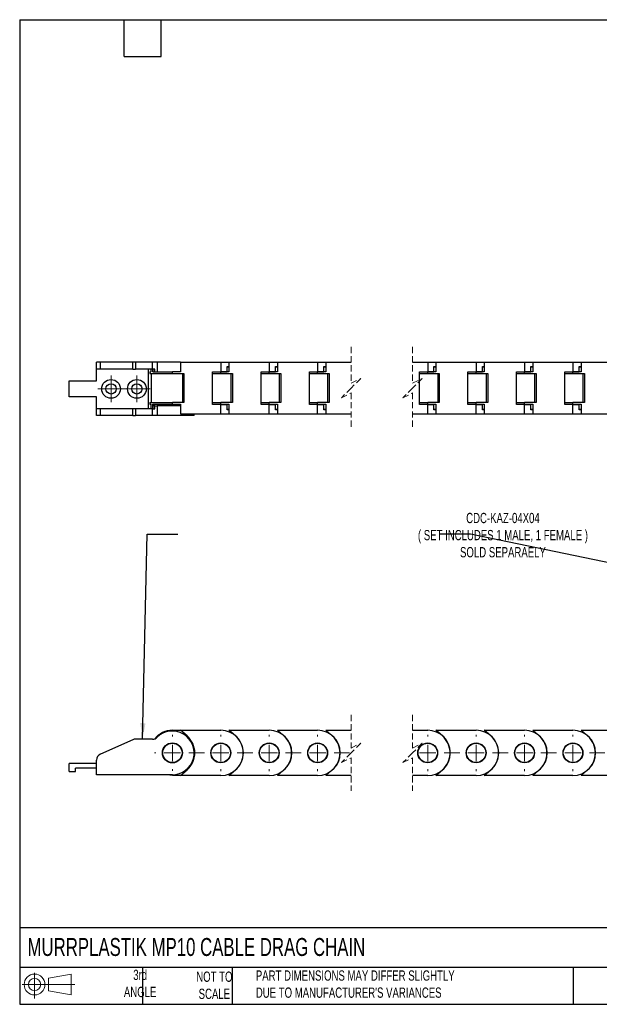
# Model space of a CAD drawing. Header units: millimetres. Extents: x 10 to 410, y 10 to 314.
# Tile 1 of 5: x 10 to 189, y 10 to 314. Entities that reach past the tile are written whole.
import ezdxf

# ---------------------------------------------------------------- set-up
doc = ezdxf.new("R2010")
doc.units = ezdxf.units.MM
doc.header["$LTSCALE"] = 1.5
doc.linetypes.add('CENTERX2', pattern=[20.32, 12.7, -2.54, 2.54, -2.54])
doc.linetypes.add('HIDDEN', pattern=[1.905, 1.27, -0.635])
doc.layers.add('TEXT', color=140, linetype='Continuous', lineweight=25)
doc.styles.add('SLDTEXTSTYLE0', font='TXT', dxfattribs={"width": 0.7})
doc.dimstyles.new('SLDDIMSTYLE3', dxfattribs={"dimtxt": 0.18, "dimasz": 4.953, "dimexe": 0, "dimexo": 0.0625, "dimgap": 0, "dimtad": 0, "dimtih": 1, "dimtoh": 1, "dimdec": 0, "dimrnd": 1e-09, "dimzin": 0, "dimdsep": 46, "dimtxsty": 'Standard', "dimsah": 1, "dimcen": 0.09, "dimadec": 0, "dimazin": 0, "dimtfac": 4.953, "dimtdec": 0, "dimtofl": 0, "dimtmove": 0, "dimatfit": 3, "dimfxl": 0, "dimfrac": 2, "dimtolj": 1, "dimtzin": 0, "dimarcsym": 0})

# ---------------------------------------------------------------- blocks, each defined once
blk = doc.blocks.new('Block11')
at = {"color": 7, "linetype": 'Continuous', "lineweight": 18}
for p, q in [((3.88, 7.97), (3.88, 0)), ((8.22, 6.25), (15.26, 7.55)), ((8.22, 2.39), (8.22, 6.25)), ((15.26, 7.55), (15.26, 1.1)), ((0, 4.32), (16.31, 4.32)), ((8.22, 2.39), (15.26, 1.1))]:
    blk.add_line(p, q, dxfattribs=at)
for radius in [3.23, 1.93]:
    blk.add_circle((3.88, 4.32), radius, dxfattribs=at)
blk = doc.blocks.new('Block12')
at = {"color": 7, "linetype": 'Continuous'}
blk.add_blockref('Block11', (0, 0), dxfattribs=at)
blk = doc.blocks.new('SW_CENTERMARKSYMBOL_2')
at = {"color": 0, "linetype": 'Continuous', "lineweight": 18}
for p, q in [((-45, 5.08), (-45, 5.54)), ((-30, 5.08), (-30, 5.54)), ((-15, 5.08), (-15, 5.54)), ((0, 5.08), (0, 5.54)), ((34.1, 5.08), (34.1, 5.54)), ((49.1, 5.08), (49.1, 5.54)), ((64.1, 5.08), (64.1, 5.54)), ((79.1, 5.08), (79.1, 5.54)), ((94.1, 5.08), (94.1, 5.54)), ((109.1, 5.08), (109.1, 5.54)), ((-50.08, 0), (-50.54, 0)), ((-45, 0), (-47.54, 0)), ((-45, 0), (-45, 2.54)), ((-45, 0), (-45, -2.54)), ((-45, 0), (-42.46, 0)), ((-30, 0), (-32.54, 0)), ((-30, 0), (-30, 2.54)), ((-30, 0), (-30, -2.54)), ((-30, 0), (-27.46, 0)), ((-15, 0), (-17.54, 0)), ((-15, 0), (-15, 2.54)), ((-15, 0), (-15, -2.54)), ((-15, 0), (-12.46, 0)), ((0, 0), (-2.54, 0)), ((0, 0), (0, 2.54)), ((0, 0), (0, -2.54)), ((0, 0), (2.54, 0)), ((34.1, 0), (31.56, 0)), ((34.1, 0), (34.1, 2.54)), ((34.1, 0), (34.1, -2.54)), ((34.1, 0), (36.64, 0)), ((49.1, 0), (46.56, 0)), ((49.1, 0), (49.1, 2.54)), ((49.1, 0), (49.1, -2.54)), ((49.1, 0), (51.64, 0)), ((64.1, 0), (61.56, 0)), ((64.1, 0), (64.1, 2.54)), ((64.1, 0), (64.1, -2.54)), ((64.1, 0), (66.64, 0)), ((79.1, 0), (76.56, 0)), ((79.1, 0), (79.1, 2.54)), ((79.1, 0), (79.1, -2.54)), ((79.1, 0), (81.64, 0)), ((94.1, 0), (91.56, 0)), ((94.1, 0), (94.1, 2.54)), ((94.1, 0), (94.1, -2.54)), ((94.1, 0), (96.64, 0)), ((109.1, 0), (106.56, 0)), ((109.1, 0), (109.1, 2.54)), ((109.1, 0), (109.1, -2.54)), ((109.1, 0), (111.64, 0)), ((114.18, 0), (114.64, 0)), ((-45, -5.08), (-45, -5.54)), ((-30, -5.08), (-30, -5.54)), ((-15, -5.08), (-15, -5.54)), ((0, -5.08), (0, -5.54)), ((34.1, -5.08), (34.1, -5.54)), ((49.1, -5.08), (49.1, -5.54)), ((64.1, -5.08), (64.1, -5.54)), ((79.1, -5.08), (79.1, -5.54)), ((94.1, -5.08), (94.1, -5.54)), ((109.1, -5.08), (109.1, -5.54))]:
    blk.add_line(p, q, dxfattribs=at)
at = {"color": 0, "linetype": 'CENTERX2', "lineweight": 18}
for p, q in [((-39.92, 0), (-35.08, 0)), ((-24.92, 0), (-20.08, 0)), ((-9.92, 0), (-5.08, 0)), ((5.08, 0), (9.92, 0)), ((39.18, 0), (44.02, 0)), ((54.18, 0), (59.02, 0)), ((69.18, 0), (74.02, 0)), ((84.18, 0), (89.02, 0)), ((99.18, 0), (104.02, 0))]:
    blk.add_line(p, q, dxfattribs=at)
blk = doc.blocks.new('SW_CENTERMARKSYMBOL_3')
at = {"color": 0, "linetype": 'Continuous', "lineweight": 18}
for p, q in [((-30, 5.08), (-30, 5.62)), ((-15, 5.08), (-15, 5.62)), ((0, 5.08), (0, 5.62)), ((34.1, 5.08), (34.1, 5.62)), ((49.1, 5.08), (49.1, 5.62)), ((64.1, 5.08), (64.1, 5.62)), ((79.1, 5.08), (79.1, 5.62)), ((94.1, 5.08), (94.1, 5.62)), ((109.1, 5.08), (109.1, 5.62)), ((124.1, 5.08), (124.1, 5.62)), ((-35.08, 0), (-35.62, 0)), ((-30, 0), (-32.54, 0)), ((-30, 0), (-30, 2.54)), ((-30, 0), (-30, -2.54)), ((-30, 0), (-27.46, 0)), ((-15, 0), (-17.54, 0)), ((-15, 0), (-15, 2.54)), ((-15, 0), (-15, -2.54)), ((-15, 0), (-12.46, 0)), ((0, 0), (-2.54, 0)), ((0, 0), (0, 2.54)), ((0, 0), (0, -2.54)), ((0, 0), (2.54, 0)), ((34.1, 0), (31.56, 0)), ((34.1, 0), (34.1, 2.54)), ((34.1, 0), (34.1, -2.54)), ((34.1, 0), (36.64, 0)), ((49.1, 0), (46.56, 0)), ((49.1, 0), (49.1, 2.54)), ((49.1, 0), (49.1, -2.54)), ((49.1, 0), (51.64, 0)), ((64.1, 0), (61.56, 0)), ((64.1, 0), (64.1, 2.54)), ((64.1, 0), (64.1, -2.54)), ((64.1, 0), (66.64, 0)), ((79.1, 0), (76.56, 0)), ((79.1, 0), (79.1, 2.54)), ((79.1, 0), (79.1, -2.54)), ((79.1, 0), (81.64, 0)), ((94.1, 0), (91.56, 0)), ((94.1, 0), (94.1, 2.54)), ((94.1, 0), (94.1, -2.54)), ((94.1, 0), (96.64, 0)), ((109.1, 0), (106.56, 0)), ((109.1, 0), (109.1, 2.54)), ((109.1, 0), (109.1, -2.54)), ((109.1, 0), (111.64, 0)), ((124.1, 0), (121.56, 0)), ((124.1, 0), (124.1, 2.54)), ((124.1, 0), (124.1, -2.54)), ((124.1, 0), (126.64, 0)), ((129.18, 0), (129.71, 0)), ((-30, -5.08), (-30, -5.61)), ((-15, -5.08), (-15, -5.61)), ((0, -5.08), (0, -5.61)), ((34.1, -5.08), (34.1, -5.61)), ((49.1, -5.08), (49.1, -5.61)), ((64.1, -5.08), (64.1, -5.61)), ((79.1, -5.08), (79.1, -5.61)), ((94.1, -5.08), (94.1, -5.61)), ((109.1, -5.08), (109.1, -5.61)), ((124.1, -5.08), (124.1, -5.61))]:
    blk.add_line(p, q, dxfattribs=at)
at = {"color": 0, "linetype": 'CENTERX2', "lineweight": 18}
for p, q in [((-24.92, 0), (-20.08, 0)), ((-9.92, 0), (-5.08, 0)), ((5.08, 0), (9.92, 0)), ((39.18, 0), (44.02, 0)), ((54.18, 0), (59.02, 0)), ((69.18, 0), (74.02, 0)), ((84.18, 0), (89.02, 0)), ((99.18, 0), (104.02, 0)), ((114.18, 0), (119.02, 0))]:
    blk.add_line(p, q, dxfattribs=at)
blk = doc.blocks.new('SW_CENTERMARKSYMBOL_6')
at = {"color": 0, "linetype": 'Continuous', "lineweight": 18}
for p, q in [((0, 2.54), (0, 4.14)), ((-2.54, 0), (-4.14, 0)), ((0, 0), (-2.54, 0)), ((0, 0), (0, 2.54)), ((0, 0), (0, -2.54)), ((0, 0), (2.54, 0)), ((2.54, 0), (4.14, 0)), ((0, -2.54), (0, -4.14))]:
    blk.add_line(p, q, dxfattribs=at)
blk = doc.blocks.new('SW_CENTERMARKSYMBOL_7')
at = {"color": 0, "linetype": 'Continuous', "lineweight": 18}
for p, q in [((0, 2.54), (0, 4.14)), ((-2.54, 0), (-4.14, 0)), ((0, 0), (-2.54, 0)), ((0, 0), (0, 2.54)), ((0, 0), (0, -2.54)), ((0, 0), (2.54, 0)), ((2.54, 0), (4.14, 0)), ((0, -2.54), (0, -4.14))]:
    blk.add_line(p, q, dxfattribs=at)

msp = doc.modelspace()

# ---------------------------------------------------------------- linework, layer by layer
at = {"color": 7, "linetype": 'HIDDEN', "lineweight": 18}
for p, q in [((112.209, 213.044), (112.209, 201.781)), ((131.259, 213.044), (131.259, 201.781)), ((112.209, 201.781), (115.209, 203.281)), ((115.209, 203.281), (112.209, 200.281)), ((131.259, 201.781), (134.259, 203.281)), ((134.259, 203.281), (131.259, 200.281)), ((112.209, 200.281), (109.209, 197.281)), ((109.209, 197.281), (112.209, 198.781)), ((112.209, 198.781), (112.209, 187.519)), ((131.259, 200.281), (128.259, 197.281)), ((128.259, 197.281), (131.259, 198.781)), ((131.259, 198.781), (131.259, 187.519)), ((112.209, 99.118), (112.209, 88.856)), ((131.259, 99.118), (131.259, 88.856)), ((112.209, 88.856), (115.209, 90.356)), ((115.209, 90.356), (112.209, 87.356)), ((131.259, 88.856), (134.259, 90.356)), ((134.259, 90.356), (131.259, 87.356)), ((112.209, 87.356), (109.209, 84.356)), ((109.209, 84.356), (112.209, 85.856)), ((112.209, 85.856), (112.209, 75.593)), ((131.259, 87.356), (128.259, 84.356)), ((128.259, 84.356), (131.259, 85.856)), ((131.259, 85.856), (131.259, 75.593))]:
    msp.add_line(p, q, dxfattribs=at)
for p, q in [((33.327, 206.181), (33.327, 208.281)), ((34.514, 208.281), (33.327, 208.281)), ((34.514, 206.181), (34.514, 208.281)), ((44.621, 208.281), (34.514, 208.281)), ((44.621, 206.181), (44.621, 208.281)), ((45.435, 208.281), (44.621, 208.281)), ((45.435, 208.281), (45.435, 206.181)), ((50.704, 208.281), (45.435, 208.281)), ((50.704, 206.181), (50.704, 208.281)), ((52.103, 208.281), (50.704, 208.281)), ((59.351, 208.281), (52.103, 208.281)), ((52.103, 208.281), (52.103, 205.281)), ((59.351, 208.281), (59.351, 205.281)), ((59.351, 208.281), (71.827, 208.281)), ((71.827, 208.281), (71.827, 205.331)), ((71.827, 208.281), (74.351, 208.281)), ((74.351, 208.281), (74.351, 205.281)), ((74.351, 208.281), (86.827, 208.281)), ((86.827, 208.281), (86.827, 205.331)), ((86.827, 208.281), (89.351, 208.281)), ((89.351, 208.281), (89.351, 205.281)), ((89.351, 208.281), (101.827, 208.281)), ((101.827, 208.281), (101.827, 205.331)), ((101.827, 208.281), (104.351, 208.281)), ((104.351, 208.281), (104.351, 205.281)), ((104.351, 208.281), (112.209, 208.281)), ((131.259, 208.281), (135.927, 208.281)), ((135.927, 208.281), (135.927, 205.331)), ((135.927, 208.281), (138.451, 208.281)), ((138.451, 208.281), (138.451, 205.281)), ((138.451, 208.281), (150.927, 208.281)), ((150.927, 208.281), (150.927, 205.331)), ((150.927, 208.281), (153.451, 208.281)), ((153.451, 208.281), (153.451, 205.281)), ((153.451, 208.281), (165.927, 208.281)), ((165.927, 208.281), (165.927, 205.331)), ((165.927, 208.281), (168.451, 208.281)), ((168.451, 208.281), (168.451, 205.281)), ((168.451, 208.281), (180.927, 208.281)), ((180.927, 208.281), (180.927, 205.331)), ((180.927, 208.281), (183.451, 208.281)), ((183.451, 208.281), (183.451, 205.281)), ((183.451, 208.281), (195.927, 208.281)), ((34.514, 206.181), (33.327, 206.181)), ((33.327, 202.531), (33.327, 206.181)), ((44.621, 206.181), (34.514, 206.181)), ((44.621, 206.181), (45.435, 206.181)), ((50.704, 206.181), (45.435, 206.181)), ((49.327, 206.181), (49.327, 193.881)), ((49.827, 205.281), (49.827, 204.781)), ((49.827, 205.281), (50.172, 205.281)), ((49.827, 204.781), (56.827, 204.781)), ((50.172, 206.181), (50.172, 205.281)), ((50.327, 195.781), (50.327, 204.781)), ((51.349, 206.181), (50.704, 206.181)), ((50.794, 206.181), (50.794, 205.281)), ((50.794, 205.281), (51.349, 205.281)), ((50.824, 205.281), (50.824, 206.181)), ((50.824, 205.281), (56.827, 205.281)), ((51.349, 205.281), (51.349, 206.181)), ((56.827, 204.781), (56.827, 205.281)), ((59.351, 205.281), (56.827, 205.281)), ((56.827, 204.781), (60.427, 204.781)), ((59.927, 204.781), (59.927, 195.781)), ((60.427, 204.781), (60.427, 195.781)), ((69.304, 205.331), (71.827, 205.331)), ((69.304, 195.231), (69.304, 205.331)), ((69.304, 205.281), (71.827, 205.281)), ((69.304, 204.781), (71.827, 204.781)), ((71.827, 205.331), (73.757, 205.331)), ((71.827, 204.781), (71.827, 205.281)), ((74.351, 205.281), (71.827, 205.281)), ((71.827, 204.781), (75.427, 204.781)), ((73.757, 206.981), (74.351, 206.981)), ((73.757, 205.331), (73.757, 206.981)), ((73.757, 206.881), (74.351, 206.881)), ((74.927, 204.781), (74.927, 195.781)), ((75.427, 204.781), (75.427, 195.781)), ((84.304, 205.331), (86.827, 205.331)), ((84.304, 195.231), (84.304, 205.331)), ((84.304, 205.281), (86.827, 205.281)), ((84.304, 204.781), (86.827, 204.781)), ((86.827, 205.331), (88.757, 205.331)), ((86.827, 204.781), (86.827, 205.281)), ((89.351, 205.281), (86.827, 205.281)), ((86.827, 204.781), (90.427, 204.781)), ((88.757, 206.981), (89.351, 206.981)), ((88.757, 205.331), (88.757, 206.981)), ((88.757, 206.881), (89.351, 206.881)), ((89.927, 204.781), (89.927, 195.781)), ((90.427, 204.781), (90.427, 195.781)), ((99.304, 205.331), (101.827, 205.331)), ((99.304, 195.231), (99.304, 205.331)), ((99.304, 205.281), (101.827, 205.281)), ((99.304, 204.781), (101.827, 204.781)), ((101.827, 205.331), (103.757, 205.331)), ((101.827, 204.781), (101.827, 205.281)), ((104.351, 205.281), (101.827, 205.281)), ((101.827, 204.781), (105.427, 204.781)), ((103.757, 206.981), (104.351, 206.981)), ((103.757, 205.331), (103.757, 206.981)), ((103.757, 206.881), (104.351, 206.881)), ((104.927, 204.781), (104.927, 195.781)), ((105.427, 204.781), (105.427, 195.781)), ((133.404, 205.331), (135.927, 205.331)), ((133.404, 195.231), (133.404, 205.331)), ((133.404, 205.281), (135.927, 205.281)), ((133.404, 204.781), (135.927, 204.781)), ((135.927, 205.331), (137.857, 205.331)), ((135.927, 204.781), (135.927, 205.281)), ((138.451, 205.281), (135.927, 205.281)), ((135.927, 204.781), (139.527, 204.781)), ((137.857, 206.981), (138.451, 206.981)), ((137.857, 205.331), (137.857, 206.981)), ((137.857, 206.881), (138.451, 206.881)), ((139.027, 204.781), (139.027, 195.781)), ((139.527, 204.781), (139.527, 195.781)), ((148.404, 205.331), (150.927, 205.331)), ((148.404, 195.231), (148.404, 205.331)), ((148.404, 205.281), (150.927, 205.281)), ((148.404, 204.781), (150.927, 204.781)), ((150.927, 205.331), (152.857, 205.331)), ((150.927, 204.781), (150.927, 205.281)), ((153.451, 205.281), (150.927, 205.281)), ((150.927, 204.781), (154.527, 204.781)), ((152.857, 206.981), (153.451, 206.981)), ((152.857, 205.331), (152.857, 206.981)), ((152.857, 206.881), (153.451, 206.881)), ((154.027, 204.781), (154.027, 195.781)), ((154.527, 204.781), (154.527, 195.781)), ((163.404, 205.331), (165.927, 205.331)), ((163.404, 195.231), (163.404, 205.331)), ((163.404, 205.281), (165.927, 205.281)), ((163.404, 204.781), (165.927, 204.781)), ((165.927, 205.331), (167.857, 205.331)), ((165.927, 204.781), (165.927, 205.281)), ((168.451, 205.281), (165.927, 205.281)), ((165.927, 204.781), (169.527, 204.781)), ((167.857, 206.981), (168.451, 206.981)), ((167.857, 205.331), (167.857, 206.981)), ((167.857, 206.881), (168.451, 206.881)), ((169.027, 204.781), (169.027, 195.781)), ((169.527, 204.781), (169.527, 195.781)), ((178.404, 205.331), (180.927, 205.331)), ((178.404, 195.231), (178.404, 205.331)), ((178.404, 205.281), (180.927, 205.281)), ((178.404, 204.781), (180.927, 204.781)), ((180.927, 205.331), (182.857, 205.331)), ((180.927, 204.781), (180.927, 205.281)), ((183.451, 205.281), (180.927, 205.281)), ((180.927, 204.781), (184.527, 204.781)), ((182.857, 206.981), (183.451, 206.981)), ((182.857, 205.331), (182.857, 206.981)), ((182.857, 206.881), (183.451, 206.881)), ((184.027, 204.781), (184.027, 195.781)), ((184.527, 204.781), (184.527, 195.781)), ((24.827, 197.531), (24.827, 202.531)), ((24.827, 202.531), (33.327, 202.531)), ((33.327, 197.531), (24.827, 197.531)), ((33.327, 193.881), (33.327, 197.531)), ((49.827, 195.781), (49.827, 195.281)), ((49.827, 195.781), (56.827, 195.781)), ((49.827, 195.281), (50.172, 195.281)), ((50.172, 195.281), (50.172, 193.881)), ((50.824, 193.881), (50.824, 195.281)), ((50.824, 195.281), (56.827, 195.281)), ((60.427, 195.781), (56.827, 195.781)), ((56.827, 195.281), (56.827, 195.781)), ((56.827, 195.281), (59.351, 195.281)), ((59.351, 195.281), (59.351, 192.281)), ((69.304, 195.781), (71.827, 195.781)), ((69.304, 195.281), (71.827, 195.281)), ((71.827, 195.231), (69.304, 195.231)), ((75.427, 195.781), (71.827, 195.781)), ((71.827, 195.281), (71.827, 195.781)), ((71.827, 195.281), (74.351, 195.281)), ((71.827, 192.281), (71.827, 195.231)), ((71.827, 195.231), (73.757, 195.231)), ((73.757, 193.581), (73.757, 195.231)), ((74.351, 195.281), (74.351, 192.281)), ((84.304, 195.781), (86.827, 195.781)), ((84.304, 195.281), (86.827, 195.281)), ((86.827, 195.231), (84.304, 195.231)), ((90.427, 195.781), (86.827, 195.781)), ((86.827, 195.281), (86.827, 195.781)), ((86.827, 195.281), (89.351, 195.281)), ((86.827, 192.281), (86.827, 195.231)), ((86.827, 195.231), (88.757, 195.231)), ((88.757, 193.581), (88.757, 195.231)), ((89.351, 195.281), (89.351, 192.281)), ((99.304, 195.781), (101.827, 195.781)), ((99.304, 195.281), (101.827, 195.281)), ((101.827, 195.231), (99.304, 195.231)), ((105.427, 195.781), (101.827, 195.781)), ((101.827, 195.281), (101.827, 195.781)), ((101.827, 195.281), (104.351, 195.281)), ((101.827, 192.281), (101.827, 195.231)), ((101.827, 195.231), (103.757, 195.231)), ((103.757, 193.581), (103.757, 195.231)), ((104.351, 195.281), (104.351, 192.281)), ((133.404, 195.781), (135.927, 195.781)), ((133.404, 195.281), (135.927, 195.281)), ((135.927, 195.231), (133.404, 195.231)), ((139.527, 195.781), (135.927, 195.781)), ((135.927, 195.281), (135.927, 195.781)), ((135.927, 195.281), (138.451, 195.281)), ((135.927, 192.281), (135.927, 195.231)), ((135.927, 195.231), (137.857, 195.231)), ((137.857, 193.581), (137.857, 195.231)), ((138.451, 195.281), (138.451, 192.281)), ((148.404, 195.781), (150.927, 195.781)), ((148.404, 195.281), (150.927, 195.281)), ((150.927, 195.231), (148.404, 195.231)), ((154.527, 195.781), (150.927, 195.781)), ((150.927, 195.281), (150.927, 195.781)), ((150.927, 195.281), (153.451, 195.281)), ((150.927, 192.281), (150.927, 195.231)), ((150.927, 195.231), (152.857, 195.231)), ((152.857, 193.581), (152.857, 195.231)), ((153.451, 195.281), (153.451, 192.281)), ((163.404, 195.781), (165.927, 195.781)), ((163.404, 195.281), (165.927, 195.281)), ((165.927, 195.231), (163.404, 195.231)), ((169.527, 195.781), (165.927, 195.781)), ((165.927, 195.281), (165.927, 195.781)), ((165.927, 195.281), (168.451, 195.281)), ((165.927, 192.281), (165.927, 195.231)), ((165.927, 195.231), (167.857, 195.231)), ((167.857, 193.581), (167.857, 195.231)), ((168.451, 195.281), (168.451, 192.281)), ((178.404, 195.781), (180.927, 195.781)), ((178.404, 195.281), (180.927, 195.281)), ((180.927, 195.231), (178.404, 195.231)), ((184.527, 195.781), (180.927, 195.781)), ((180.927, 195.281), (180.927, 195.781)), ((180.927, 195.281), (183.451, 195.281)), ((180.927, 192.281), (180.927, 195.231)), ((180.927, 195.231), (182.857, 195.231)), ((182.857, 193.581), (182.857, 195.231)), ((183.451, 195.281), (183.451, 192.281)), ((33.327, 191.781), (33.327, 193.881)), ((34.514, 193.881), (33.327, 193.881)), ((34.514, 191.781), (34.514, 193.881)), ((44.621, 193.881), (34.514, 193.881)), ((44.621, 191.781), (44.621, 193.881)), ((45.435, 193.881), (44.621, 193.881)), ((45.435, 193.881), (45.435, 191.781)), ((50.704, 193.881), (45.435, 193.881)), ((50.704, 191.781), (50.704, 193.881)), ((50.704, 193.881), (51.349, 193.881)), ((50.794, 194.781), (50.794, 193.881)), ((51.349, 194.781), (50.794, 194.781)), ((51.349, 193.881), (51.349, 194.781)), ((51.349, 194.781), (52.103, 194.781)), ((52.103, 194.781), (52.103, 191.781)), ((59.351, 194.781), (52.103, 194.781)), ((59.351, 192.281), (71.827, 192.281)), ((63.577, 191.781), (63.577, 192.281)), ((71.827, 192.281), (74.351, 192.281)), ((74.351, 193.681), (73.757, 193.681)), ((74.351, 193.581), (73.757, 193.581)), ((74.351, 192.281), (86.827, 192.281)), ((86.827, 192.281), (89.351, 192.281)), ((89.351, 193.681), (88.757, 193.681)), ((89.351, 193.581), (88.757, 193.581)), ((89.351, 192.281), (101.827, 192.281)), ((101.827, 192.281), (104.351, 192.281)), ((104.351, 193.681), (103.757, 193.681)), ((104.351, 193.581), (103.757, 193.581)), ((104.351, 192.281), (112.209, 192.281)), ((131.259, 192.281), (135.927, 192.281)), ((135.927, 192.281), (138.451, 192.281)), ((138.451, 193.681), (137.857, 193.681)), ((138.451, 193.581), (137.857, 193.581)), ((138.451, 192.281), (150.927, 192.281)), ((150.927, 192.281), (153.451, 192.281)), ((153.451, 193.681), (152.857, 193.681)), ((153.451, 193.581), (152.857, 193.581)), ((153.451, 192.281), (165.927, 192.281)), ((165.927, 192.281), (168.451, 192.281)), ((168.451, 193.681), (167.857, 193.681)), ((168.451, 193.581), (167.857, 193.581)), ((168.451, 192.281), (180.927, 192.281)), ((180.927, 192.281), (183.451, 192.281)), ((183.451, 193.681), (182.857, 193.681)), ((183.451, 193.581), (182.857, 193.581)), ((183.451, 192.281), (195.927, 192.281)), ((34.514, 191.781), (33.327, 191.781)), ((44.621, 191.781), (34.514, 191.781)), ((44.621, 191.781), (45.435, 191.781)), ((50.704, 191.781), (45.435, 191.781)), ((52.103, 191.781), (50.704, 191.781)), ((63.577, 191.781), (52.103, 191.781)), ((50.704, 91.606), (45.435, 91.606)), ((56.827, 94.356), (59.351, 94.356)), ((61.364, 92.621), (59.351, 94.356)), ((59.351, 94.356), (71.827, 94.356)), ((76.364, 92.621), (74.351, 94.356)), ((74.351, 94.356), (86.827, 94.356)), ((91.364, 92.621), (89.351, 94.356)), ((89.351, 94.356), (101.827, 94.356)), ((106.364, 92.621), (104.351, 94.356)), ((104.351, 94.356), (112.209, 94.356)), ((131.259, 94.356), (135.927, 94.356)), ((140.464, 92.621), (138.451, 94.356)), ((138.451, 94.356), (150.927, 94.356)), ((155.464, 92.621), (153.451, 94.356)), ((153.451, 94.356), (165.927, 94.356)), ((170.464, 92.621), (168.451, 94.356)), ((168.451, 94.356), (180.927, 94.356)), ((185.464, 92.621), (183.451, 94.356)), ((183.451, 94.356), (195.927, 94.356)), ((44.621, 91.433), (34.514, 86.933)), ((62.772, 90.956), (62.537, 90.956)), ((24.827, 81.606), (24.827, 84.106)), ((33.327, 84.106), (24.827, 84.106)), ((26.827, 81.606), (26.827, 82.606)), ((33.327, 82.606), (26.827, 82.606)), ((33.327, 80.606), (33.327, 85.106)), ((62.772, 83.756), (62.537, 83.756)), ((24.827, 81.606), (26.827, 81.606)), ((56.827, 80.606), (33.327, 80.606)), ((59.351, 80.356), (56.827, 80.356)), ((59.351, 80.356), (61.364, 82.091)), ((71.827, 80.356), (59.351, 80.356)), ((74.351, 80.356), (76.364, 82.091)), ((86.827, 80.356), (74.351, 80.356)), ((89.351, 80.356), (91.364, 82.091)), ((101.827, 80.356), (89.351, 80.356)), ((104.351, 80.356), (106.364, 82.091)), ((112.209, 80.356), (104.351, 80.356)), ((135.927, 80.356), (131.259, 80.356)), ((138.451, 80.356), (140.464, 82.091)), ((150.927, 80.356), (138.451, 80.356)), ((153.451, 80.356), (155.464, 82.091)), ((165.927, 80.356), (153.451, 80.356)), ((168.451, 80.356), (170.464, 82.091)), ((180.927, 80.356), (168.451, 80.356)), ((183.451, 80.356), (185.464, 82.091)), ((195.927, 80.356), (183.451, 80.356))]:
    msp.add_line(p, q)
at = {"flags": 128}
msp.add_lwpolyline([(56.827, 80.356), (55.193, 80.549), (54.973, 80.606)], dxfattribs=at)
for centre, radius in [((37.827, 200.031), 2.9), ((37.827, 200.031), 1.6), ((45.827, 200.031), 2.9), ((45.827, 200.031), 1.6), ((56.827, 87.356), 3.1), ((56.827, 87.356), 3), ((71.827, 87.356), 3.075), ((71.827, 87.356), 3), ((86.827, 87.356), 3.075), ((86.827, 87.356), 3), ((101.827, 87.356), 3.075), ((101.827, 87.356), 3), ((135.927, 87.356), 3.075), ((135.927, 87.356), 3), ((150.927, 87.356), 3.075), ((150.927, 87.356), 3), ((165.927, 87.356), 3.075), ((165.927, 87.356), 3), ((180.927, 87.356), 3.075), ((180.927, 87.356), 3)]:
    msp.add_circle(centre, radius)
for centre, radius, start, end in [((45.435, 89.606), 2, 89.99989, 113.99983), ((50.704, 93.606), 2, 270.00011, 314.41551), ((56.827, 87.356), 7, 89.99991, 141.50834), ((56.827, 87.356), 6.75, 270.00009, 134.41531), ((56.827, 87.356), 6.95, 310.75004, 49.24996), ((71.827, 87.356), 7, 270.00001, 89.99999), ((71.827, 87.356), 6.95, 310.75004, 49.24996), ((86.827, 87.356), 7, 270.00001, 89.99999), ((86.827, 87.356), 6.95, 310.75004, 49.24996), ((101.827, 87.356), 7, 270.00001, 89.99999), ((101.827, 87.356), 6.95, 310.75004, 49.24996), ((135.927, 87.356), 7, 270.00001, 89.99999), ((135.927, 87.356), 6.95, 310.75004, 49.24996), ((150.927, 87.356), 7, 270.00001, 89.99999), ((150.927, 87.356), 6.95, 310.75004, 49.24996), ((165.927, 87.356), 7, 270.00001, 89.99999), ((165.927, 87.356), 6.95, 310.75004, 49.24996), ((180.927, 87.356), 7, 270.00001, 89.99999), ((180.927, 87.356), 6.95, 310.75004, 49.24996), ((35.327, 85.106), 2, 114.00042, 179.99923)]:
    msp.add_arc(centre, radius, start, end)
at = {"layer": 'TEXT'}
for p, q in [((9.525, 314.325), (409.575, 314.325)), ((9.525, 314.325), (9.525, 9.525)), ((41.91, 302.895), (41.91, 314.325)), ((53.34, 302.895), (53.34, 314.325)), ((41.91, 302.895), (53.34, 302.895)), ((409.575, 33.189), (9.525, 33.189)), ((409.575, 20.955), (9.525, 20.955)), ((47.625, 20.955), (47.625, 9.525)), ((75.317, 20.955), (75.317, 9.525)), ((180.97, 20.955), (180.97, 9.525)), ((9.525, 9.525), (409.575, 9.525))]:
    msp.add_line(p, q, dxfattribs=at)

# ---------------------------------------------------------------- block references
at = {"color": 7, "linetype": 'Continuous', "lineweight": 0}
for name, p in [('SW_CENTERMARKSYMBOL_6', (37.827, 200.031)), ('SW_CENTERMARKSYMBOL_7', (45.827, 200.031)), ('SW_CENTERMARKSYMBOL_2', (101.827, 87.356)), ('SW_CENTERMARKSYMBOL_3', (101.827, 87.356))]:
    msp.add_blockref(name, p, dxfattribs=at)
at = {"layer": 'TEXT'}
msp.add_blockref('Block12', (10.257, 11.331), dxfattribs=at)

# ---------------------------------------------------------------- texts
at = {"layer": 'TEXT', "style": 'SLDTEXTSTYLE0'}
for s, insert, char_height, attachment_point in [('CDC-KAZ-04X04^J( SET INCLUDES 1 MALE, 1 FEMALE )^JSOLD SEPARAELY', (159.236, 161.654), 3.175, 2), ('CDC-KAZ-04X04^J( SET INCLUDES 1 MALE, 1 FEMALE )^JSOLD SEPARAELY', (159.236, 161.654), 3.175, 2), ('MURRPLASTIK MP10 CABLE DRAG CHAIN', (11.949, 30.048), 5.55625, 1), ('3rd^JANGLE', (46.849, 20.229), 3.175, 2), ('NOT TO^JSCALE', (69.834, 19.659), 3.175, 2), ("PART DIMENSIONS MAY DIFFER SLIGHTLY ^JDUE TO MANUFACTURER'S VARIANCES", (82.679, 20.02), 3.175, 1)]:
    msp.add_mtext(s, dxfattribs=dict(at, insert=insert, char_height=char_height, attachment_point=attachment_point))

# ---------------------------------------------------------------- leaders
at = {"layer": 'TEXT'}
for points in [[(47.587, 91.606), (49.01, 155.095), (58.535, 155.095)], [(204.404, 143.61), (149.223, 155.095), (139.698, 155.095)]]:
    msp.add_leader(points, dimstyle='SLDDIMSTYLE3', dxfattribs=at)

doc.saveas('drawing.dxf')
